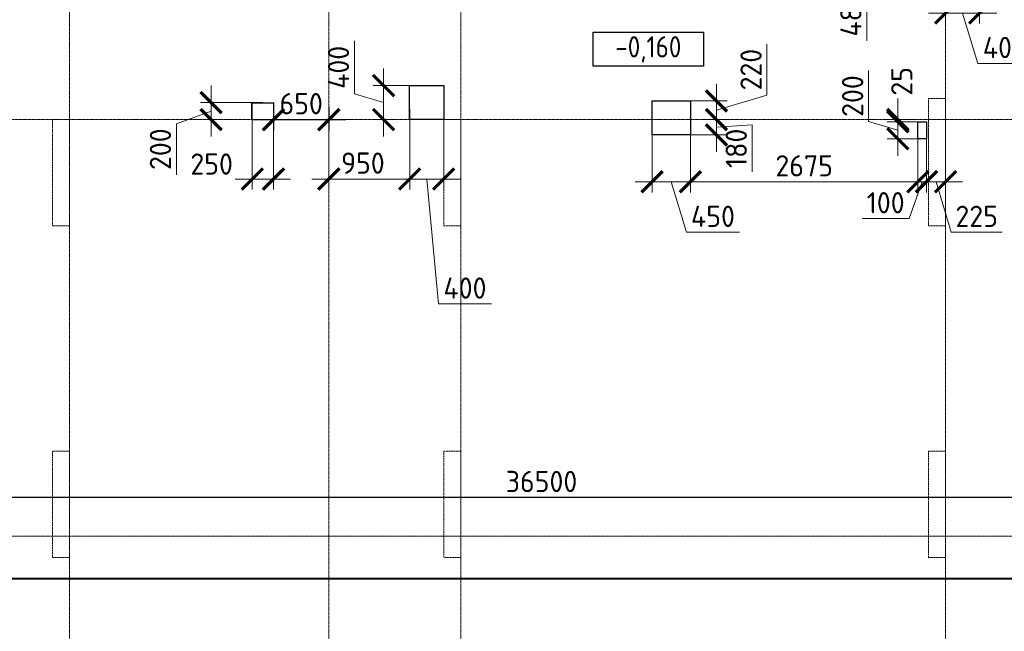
# Model space of a CAD drawing. Header units: millimetres. Extents: x -386473 to 311666, y -59266 to 291810.
# Tile 18 of 132: x -176747 to -165173, y 12434 to 19630. Entities that reach past the tile are written whole.
import ezdxf

# ---------------------------------------------------------------- set-up
doc = ezdxf.new("R2010")
doc.units = ezdxf.units.MM
for name, pattern in [('______5', [1100, 800, -100, 100, -100]), ('DASHED', [7, 5, -2, 0]), ('осевая', [50.8, 31.75, -6.35, 6.35, -6.35])]:
    doc.linetypes.add(name, pattern=pattern)
doc.layers.add('Колонна_ бетон', color=7, linetype='Continuous', lineweight=50, true_color=0xb4b496)
for name, color, linetype, lineweight in [('Оси', 40, '______5', 18), ('Перекрытие ж_бетон', 1, 'Continuous', 30), ('РАЗМЕРЫ', 1, 'Continuous', 9), ('Текст_ общее', 7, 'Continuous', 25)]:
    doc.layers.add(name, color=color, linetype=linetype, lineweight=lineweight)
doc.styles.add('GOST Common_1', font='GOST_Common.ttf', dxfattribs={"width": 0.9, "height": 250})
doc.styles.add('GOST-2.304_Type-B', font='GOST_Common.ttf')
doc.dimstyles.new('СПДС', dxfattribs={"dimscale": 100, "dimtxt": 2.5, "dimasz": 2.5, "dimexe": 1.25, "dimexo": 0, "dimtad": 1, "dimdec": 0, "dimtxsty": 'GOST-2.304_Type-B', "dimblk": 'ARCHTICK', "dimcen": 2.5, "dimdle": 2, "dimadec": 0, "dimazin": 2, "dimtfac": 0.75, "dimtdec": 0, "dimtmove": 1, "dimatfit": 3, "dimfxl": 1, "dimtolj": 1, "dimarcsym": 1})

# ---------------------------------------------------------------- blocks, each defined once
blk = doc.blocks.new('_ArchTick')
at = {"color": 0, "linetype": 'ByBlock', "const_width": 0.15}
blk.add_lwpolyline([(-0.5, -0.5), (0.5, 0.5)], dxfattribs=at)
blk = doc.blocks.new('*D125')
at = {"layer": 'DEFPOINTS', "color": 0, "transparency": 16777216}
for p in [(-188863, 14010), (-188863, 13723), (-152363, 13707)]:
    blk.add_point(p, dxfattribs=at)
at = {"layer": 'РАЗМЕРЫ', "color": 0, "lineweight": -2, "transparency": 16777216}
for p, q in [((-188863, 13723), (-188863, 14135)), ((-152363, 13707), (-152363, 14135)), ((-152163, 14010), (-189063, 14010))]:
    blk.add_line(p, q, dxfattribs=at)
at = {"layer": 'РАЗМЕРЫ', "color": 0, "lineweight": -2, "transparency": 16777216, "xscale": 250, "yscale": 250, "zscale": 250, "rotation": 180}
blk.add_blockref('_ArchTick', (-188863, 14010), dxfattribs=at)
at = {"layer": 'РАЗМЕРЫ', "color": 0, "lineweight": -2, "transparency": 16777216, "xscale": 250, "yscale": 250, "zscale": 250}
blk.add_blockref('_ArchTick', (-152363, 14010), dxfattribs=at)
at = {"layer": 'РАЗМЕРЫ', "color": 0, "lineweight": 0, "transparency": 16777216, "insert": (-170613, 14197), "char_height": 250, "attachment_point": 5, "style": 'GOST-2.304_Type-B'}
blk.add_mtext('\\A1;36500', dxfattribs=at)
blk = doc.blocks.new('оси2')
at = {"layer": 'Оси', "color": 16, "linetype": 'осевая', "lineweight": 0, "ltscale": 0.25, "transparency": 33554687}
for p, q in [((1000445.5, 5465.4), (1000445.5, -20739.3)), ((1003495.5, 5465.4), (1003495.5, -20739.3)), ((1005045.5, 5465.4), (1005045.5, -20739.3)), ((1010745.5, 5465.4), (1010745.5, -20739.3)), ((979200, -9792.9), (1032582.1, -9792.9)), ((979200, -14692.9), (1032582.1, -14692.9))]:
    blk.add_line(p, q, dxfattribs=at)
blk = doc.blocks.new('стены подвала')
at = {"layer": 'Колонна_ бетон', "color": 252, "linetype": 'DASHED', "lineweight": 0, "ltscale": 0.3, "true_color": 0x939598, "transparency": 33554687}
for p, q in [((-170797, -21525, 160), (-170997, -21525, 160)), ((-170997, -23025, 160), (-170997, -21525, 160)), ((-170997, -21525, 160), (-170997, -21525, 160)), ((-170797, -21525, 160), (-170797, -21525, 160)), ((-170797, -21525, 160), (-170797, -23025, 160)), ((-181097, -21775, 160), (-181297, -21775, 160)), ((-181297, -21775, 160), (-181297, -21775, 160)), ((-181297, -21775, 160), (-181297, -23025, 160)), ((-181097, -21775, 160), (-181097, -21775, 160)), ((-181097, -23025, 160), (-181097, -21775, 160)), ((-176497, -21775, 160), (-176697, -21775, 160)), ((-176697, -21775, 160), (-176697, -21775, 160)), ((-176697, -21775, 160), (-176697, -23025, 160)), ((-176497, -21775, 160), (-176497, -21775, 160)), ((-176497, -21775, 160), (-176497, -23025, 160)), ((-181097, -23025, 160), (-181297, -23025, 160)), ((-181297, -23025, 160), (-181297, -23025, 160)), ((-181097, -23025, 160), (-181097, -23025, 160)), ((-176697, -23025, 160), (-176697, -23025, 160)), ((-176697, -23025, 160), (-176497, -23025, 160)), ((-176497, -23025, 160), (-176497, -23025, 160)), ((-170997, -23025, 160), (-170997, -23025, 160)), ((-170797, -23025, 160), (-170997, -23025, 160)), ((-170797, -23025, 160), (-170797, -23025, 160)), ((-181297, -26925, 160), (-181297, -25675, 160)), ((-181097, -25675, 160), (-181297, -25675, 160)), ((-181097, -26925, 160), (-181097, -25675, 160)), ((-176697, -25675, 160), (-176697, -26925, 160)), ((-176697, -25675, 160), (-176497, -25675, 160)), ((-176497, -26925, 160), (-176497, -25675, 160)), ((-170797, -25675, 160), (-170997, -25675, 160)), ((-170997, -25675, 160), (-170997, -26925, 160)), ((-170797, -25675, 160), (-170797, -26925, 160)), ((-181297, -26925, 160), (-181097, -26925, 160)), ((-176497, -26925, 160), (-176697, -26925, 160)), ((-170797, -26925, 160), (-170997, -26925, 160))]:
    blk.add_line(p, q, dxfattribs=at)
blk = doc.blocks.new('*D978')
at = {"layer": 'DEFPOINTS', "color": 0, "transparency": 16777216}
for p in [(-171996, 51698), (-171746, 51698), (-171746, 50799)]:
    blk.add_point(p, dxfattribs=at)
at = {"layer": 'РАЗМЕРЫ', "color": 0, "lineweight": -2, "transparency": 16777216}
for p, q in [((-171996, 51698), (-171996, 50674)), ((-171746, 51698), (-171746, 50674)), ((-172196, 50799), (-171546, 50799))]:
    blk.add_line(p, q, dxfattribs=at)
at = {"layer": 'РАЗМЕРЫ', "color": 0, "lineweight": -2, "transparency": 16777216, "xscale": 250, "yscale": 250, "zscale": 250, "rotation": 180}
blk.add_blockref('_ArchTick', (-171996, 50799), dxfattribs=at)
at = {"layer": 'РАЗМЕРЫ', "color": 0, "lineweight": -2, "transparency": 16777216, "xscale": 250, "yscale": 250, "zscale": 250}
blk.add_blockref('_ArchTick', (-171746, 50799), dxfattribs=at)
at = {"layer": 'РАЗМЕРЫ', "color": 0, "lineweight": 0, "transparency": 16777216, "insert": (-172474, 50975), "char_height": 250, "attachment_point": 5, "style": 'GOST-2.304_Type-B'}
blk.add_mtext('\\A1;250', dxfattribs=at)
blk = doc.blocks.new('*D979')
at = {"layer": 'DEFPOINTS', "color": 0, "transparency": 16777216}
for p in [(-169746, 51748), (-170146, 51621), (-169746, 50799)]:
    blk.add_point(p, dxfattribs=at)
at = {"layer": 'РАЗМЕРЫ', "color": 0, "lineweight": -2, "transparency": 16777216}
for p, q in [((-169746, 51748), (-169746, 50674)), ((-170146, 51621), (-170146, 50674)), ((-170346, 50799), (-169546, 50799)), ((-169946, 50799), (-169809, 49329)), ((-169809, 49329), (-169184, 49329))]:
    blk.add_line(p, q, dxfattribs=at)
at = {"layer": 'РАЗМЕРЫ', "color": 0, "lineweight": -2, "transparency": 16777216, "xscale": 250, "yscale": 250, "zscale": 250, "rotation": 180}
blk.add_blockref('_ArchTick', (-170146, 50799), dxfattribs=at)
at = {"layer": 'РАЗМЕРЫ', "color": 0, "lineweight": -2, "transparency": 16777216, "xscale": 250, "yscale": 250, "zscale": 250}
blk.add_blockref('_ArchTick', (-169746, 50799), dxfattribs=at)
at = {"layer": 'РАЗМЕРЫ', "color": 0, "lineweight": 0, "transparency": 16777216, "insert": (-169496, 49516), "char_height": 250, "attachment_point": 5, "style": 'GOST-2.304_Type-B'}
blk.add_mtext('\\A1;400', dxfattribs=at)
blk = doc.blocks.new('*D980')
at = {"layer": 'DEFPOINTS', "color": 0, "transparency": 16777216}
for p in [(-167296, 51434), (-166846, 51434), (-167296, 50767)]:
    blk.add_point(p, dxfattribs=at)
at = {"layer": 'РАЗМЕРЫ', "color": 0, "lineweight": -2, "transparency": 16777216}
for p, q in [((-167296, 51434), (-167296, 50642)), ((-166846, 51434), (-166846, 50642)), ((-166646, 50767), (-167496, 50767)), ((-167071, 50767), (-166893, 50173)), ((-166893, 50173), (-166268, 50173))]:
    blk.add_line(p, q, dxfattribs=at)
at = {"layer": 'РАЗМЕРЫ', "color": 0, "lineweight": -2, "transparency": 16777216, "xscale": 250, "yscale": 250, "zscale": 250, "rotation": 180}
blk.add_blockref('_ArchTick', (-167296, 50767), dxfattribs=at)
at = {"layer": 'РАЗМЕРЫ', "color": 0, "lineweight": -2, "transparency": 16777216, "xscale": 250, "yscale": 250, "zscale": 250}
blk.add_blockref('_ArchTick', (-166846, 50767), dxfattribs=at)
at = {"layer": 'РАЗМЕРЫ', "color": 0, "lineweight": 0, "transparency": 16777216, "insert": (-166581, 50360), "char_height": 250, "attachment_point": 5, "style": 'GOST-2.304_Type-B'}
blk.add_mtext('\\A1;450', dxfattribs=at)
blk = doc.blocks.new('*D981')
at = {"layer": 'DEFPOINTS', "color": 0, "transparency": 16777216}
for p in [(-166707, 51498), (-166540, 51498), (-167127, 51318)]:
    blk.add_point(p, dxfattribs=at)
at = {"layer": 'РАЗМЕРЫ', "color": 0, "lineweight": -2, "transparency": 16777216}
for p, q in [((-166540, 51118), (-166540, 51698)), ((-166707, 51498), (-166415, 51498)), ((-166540, 51408), (-166119, 51435)), ((-166119, 51435), (-166119, 50885)), ((-167127, 51318), (-166415, 51318))]:
    blk.add_line(p, q, dxfattribs=at)
at = {"layer": 'РАЗМЕРЫ', "color": 0, "lineweight": -2, "transparency": 16777216, "xscale": 250, "yscale": 250, "zscale": 250}
for p, rotation in [((-166540, 51498), 90), ((-166540, 51318), 270)]:
    blk.add_blockref('_ArchTick', p, dxfattribs=dict(at, rotation=rotation))
at = {"layer": 'РАЗМЕРЫ', "color": 0, "lineweight": 0, "transparency": 16777216, "insert": (-166307, 51160), "char_height": 250, "attachment_point": 5, "rotation": 90, "style": 'GOST-2.304_Type-B'}
blk.add_mtext('\\A1;180', dxfattribs=at)
blk = doc.blocks.new('*D1003')
at = {"layer": 'DEFPOINTS', "color": 0, "transparency": 16777216}
for p in [(-166846, 51434), (-164171, 51272), (-164171, 50767)]:
    blk.add_point(p, dxfattribs=at)
at = {"layer": 'РАЗМЕРЫ', "color": 0, "lineweight": -2, "transparency": 16777216}
for p, q in [((-166846, 51434), (-166846, 50642)), ((-164171, 51272), (-164171, 50642)), ((-167046, 50767), (-163971, 50767))]:
    blk.add_line(p, q, dxfattribs=at)
at = {"layer": 'РАЗМЕРЫ', "color": 0, "lineweight": -2, "transparency": 16777216, "xscale": 250, "yscale": 250, "zscale": 250, "rotation": 180}
blk.add_blockref('_ArchTick', (-166846, 50767), dxfattribs=at)
at = {"layer": 'РАЗМЕРЫ', "color": 0, "lineweight": -2, "transparency": 16777216, "xscale": 250, "yscale": 250, "zscale": 250}
blk.add_blockref('_ArchTick', (-164171, 50767), dxfattribs=at)
at = {"layer": 'РАЗМЕРЫ', "color": 0, "lineweight": 0, "transparency": 16777216, "insert": (-165509, 50954), "char_height": 250, "attachment_point": 5, "style": 'GOST-2.304_Type-B'}
blk.add_mtext('\\A1;2675', dxfattribs=at)
blk = doc.blocks.new('*D1004')
at = {"layer": 'DEFPOINTS', "color": 0, "transparency": 16777216}
for p in [(-166851, 51718), (-166540, 51718), (-166707, 51498)]:
    blk.add_point(p, dxfattribs=at)
at = {"layer": 'РАЗМЕРЫ', "color": 0, "lineweight": -2, "transparency": 16777216}
for p, q in [((-165946, 51786), (-165946, 52386)), ((-166540, 51298), (-166540, 51918)), ((-166540, 51608), (-165946, 51786)), ((-166851, 51718), (-166415, 51718)), ((-166707, 51498), (-166415, 51498))]:
    blk.add_line(p, q, dxfattribs=at)
at = {"layer": 'РАЗМЕРЫ', "color": 0, "lineweight": -2, "transparency": 16777216, "xscale": 250, "yscale": 250, "zscale": 250}
for p, rotation in [((-166540, 51718), 90), ((-166540, 51498), 270)]:
    blk.add_blockref('_ArchTick', p, dxfattribs=dict(at, rotation=rotation))
at = {"layer": 'РАЗМЕРЫ', "color": 0, "lineweight": 0, "transparency": 16777216, "insert": (-166133, 52086), "char_height": 250, "attachment_point": 5, "rotation": 90, "style": 'GOST-2.304_Type-B'}
blk.add_mtext('\\A1;220', dxfattribs=at)
blk = doc.blocks.new('*D1016')
at = {"layer": 'DEFPOINTS', "color": 0, "transparency": 16777216}
for p in [(-170146, 51621), (-171096, 51392), (-171096, 50799)]:
    blk.add_point(p, dxfattribs=at)
at = {"layer": 'РАЗМЕРЫ', "color": 0, "lineweight": -2, "transparency": 16777216}
for p, q in [((-170146, 51621), (-170146, 50674)), ((-171096, 51392), (-171096, 50674)), ((-169946, 50799), (-171296, 50799))]:
    blk.add_line(p, q, dxfattribs=at)
at = {"layer": 'РАЗМЕРЫ', "color": 0, "lineweight": -2, "transparency": 16777216, "xscale": 250, "yscale": 250, "zscale": 250, "rotation": 180}
blk.add_blockref('_ArchTick', (-171096, 50799), dxfattribs=at)
at = {"layer": 'РАЗМЕРЫ', "color": 0, "lineweight": -2, "transparency": 16777216, "xscale": 250, "yscale": 250, "zscale": 250}
blk.add_blockref('_ArchTick', (-170146, 50799), dxfattribs=at)
at = {"layer": 'РАЗМЕРЫ', "color": 0, "lineweight": 0, "transparency": 16777216, "insert": (-170696, 50986), "char_height": 250, "attachment_point": 5, "style": 'GOST-2.304_Type-B'}
blk.add_mtext('\\A1;950', dxfattribs=at)
blk = doc.blocks.new('*D1030')
at = {"layer": 'DEFPOINTS', "color": 0, "transparency": 16777216}
for p in [(-171873, 51698), (-172529, 51498), (-172480, 51498)]:
    blk.add_point(p, dxfattribs=at)
at = {"layer": 'РАЗМЕРЫ', "color": 0, "lineweight": -2, "transparency": 16777216}
for p, q in [((-172480, 51898), (-172480, 51298)), ((-171873, 51698), (-172605, 51698)), ((-172480, 51598), (-172888, 51450)), ((-172888, 51450), (-172888, 50850)), ((-172529, 51498), (-172355, 51498))]:
    blk.add_line(p, q, dxfattribs=at)
at = {"layer": 'РАЗМЕРЫ', "color": 0, "lineweight": -2, "transparency": 16777216, "xscale": 250, "yscale": 250, "zscale": 250}
for p, rotation in [((-172480, 51698), 90), ((-172480, 51498), 270)]:
    blk.add_blockref('_ArchTick', p, dxfattribs=dict(at, rotation=rotation))
at = {"layer": 'РАЗМЕРЫ', "color": 0, "lineweight": 0, "transparency": 16777216, "insert": (-173076, 51150), "char_height": 250, "attachment_point": 5, "rotation": 90, "style": 'GOST-2.304_Type-B'}
blk.add_mtext('\\A1;200', dxfattribs=at)
blk = doc.blocks.new('*D1045')
at = {"layer": 'DEFPOINTS', "color": 0, "transparency": 16777216}
for p in [(-170452, 51898), (-169946, 51898), (-170285, 51498)]:
    blk.add_point(p, dxfattribs=at)
at = {"layer": 'РАЗМЕРЫ', "color": 0, "lineweight": -2, "transparency": 16777216}
for p, q in [((-170795, 51801), (-170795, 52426)), ((-170452, 51298), (-170452, 52098)), ((-169946, 51898), (-170577, 51898)), ((-170452, 51698), (-170795, 51801)), ((-170285, 51498), (-170577, 51498))]:
    blk.add_line(p, q, dxfattribs=at)
at = {"layer": 'РАЗМЕРЫ', "color": 0, "lineweight": -2, "transparency": 16777216, "xscale": 250, "yscale": 250, "zscale": 250}
for p, rotation in [((-170452, 51898), 90), ((-170452, 51498), 270)]:
    blk.add_blockref('_ArchTick', p, dxfattribs=dict(at, rotation=rotation))
at = {"layer": 'РАЗМЕРЫ', "color": 0, "lineweight": 0, "transparency": 16777216, "insert": (-170983, 52113), "char_height": 250, "attachment_point": 5, "rotation": 90, "style": 'GOST-2.304_Type-B'}
blk.add_mtext('\\A1;400', dxfattribs=at)
blk = doc.blocks.new('*D1047')
at = {"layer": 'DEFPOINTS', "color": 0, "transparency": 16777216}
for p in [(-163969, 53878), (-164282, 53398), (-163743, 53398)]:
    blk.add_point(p, dxfattribs=at)
at = {"layer": 'РАЗМЕРЫ', "color": 0, "lineweight": -2, "transparency": 16777216}
for p, q in [((-164282, 54078), (-164282, 53198)), ((-163969, 53878), (-164407, 53878)), ((-164282, 53638), (-164772, 53049)), ((-163743, 53398), (-164407, 53398)), ((-164772, 53049), (-164772, 52424))]:
    blk.add_line(p, q, dxfattribs=at)
at = {"layer": 'РАЗМЕРЫ', "color": 0, "lineweight": -2, "transparency": 16777216, "xscale": 250, "yscale": 250, "zscale": 250}
for p, rotation in [((-164282, 53878), 90), ((-164282, 53398), 270)]:
    blk.add_blockref('_ArchTick', p, dxfattribs=dict(at, rotation=rotation))
at = {"layer": 'РАЗМЕРЫ', "color": 0, "lineweight": 0, "transparency": 16777216, "insert": (-164960, 52736), "char_height": 250, "attachment_point": 5, "rotation": 90, "style": 'GOST-2.304_Type-B'}
blk.add_mtext('\\A1;480', dxfattribs=at)
blk = doc.blocks.new('*D1048')
at = {"layer": 'DEFPOINTS', "color": 0, "transparency": 16777216}
for p in [(-163846, 53398), (-163446, 53396), (-163446, 52752)]:
    blk.add_point(p, dxfattribs=at)
at = {"layer": 'РАЗМЕРЫ', "color": 0, "lineweight": -2, "transparency": 16777216}
for p, q in [((-163846, 53398), (-163846, 52627)), ((-163446, 53396), (-163446, 52627)), ((-164046, 52752), (-163246, 52752)), ((-163646, 52752), (-163468, 52159)), ((-163468, 52159), (-162843, 52159))]:
    blk.add_line(p, q, dxfattribs=at)
at = {"layer": 'РАЗМЕРЫ', "color": 0, "lineweight": -2, "transparency": 16777216, "xscale": 250, "yscale": 250, "zscale": 250, "rotation": 180}
blk.add_blockref('_ArchTick', (-163846, 52752), dxfattribs=at)
at = {"layer": 'РАЗМЕРЫ', "color": 0, "lineweight": -2, "transparency": 16777216, "xscale": 250, "yscale": 250, "zscale": 250}
blk.add_blockref('_ArchTick', (-163446, 52752), dxfattribs=at)
at = {"layer": 'РАЗМЕРЫ', "color": 0, "lineweight": 0, "transparency": 16777216, "insert": (-163156, 52346), "char_height": 250, "attachment_point": 5, "style": 'GOST-2.304_Type-B'}
blk.add_mtext('\\A1;400', dxfattribs=at)
blk = doc.blocks.new('*D889')
at = {"layer": 'DEFPOINTS', "color": 0, "transparency": 16777216}
for p in [(-164171, 51272), (-164071, 51272), (-164071, 50767)]:
    blk.add_point(p, dxfattribs=at)
at = {"layer": 'РАЗМЕРЫ', "color": 0, "lineweight": -2, "transparency": 16777216}
for p, q in [((-164171, 51272), (-164171, 50642)), ((-164071, 51272), (-164071, 50642)), ((-164171, 50767), (-164421, 50767)), ((-164121, 50767), (-164276, 50333)), ((-164171, 50767), (-164071, 50767)), ((-164171, 50767), (-164071, 50767)), ((-164071, 50767), (-163821, 50767)), ((-164276, 50333), (-164826, 50333))]:
    blk.add_line(p, q, dxfattribs=at)
at = {"layer": 'РАЗМЕРЫ', "color": 0, "lineweight": -2, "transparency": 16777216, "xscale": 250, "yscale": 250, "zscale": 250}
blk.add_blockref('_ArchTick', (-164171, 50767), dxfattribs=at)
at = {"layer": 'РАЗМЕРЫ', "color": 0, "lineweight": -2, "transparency": 16777216, "xscale": 250, "yscale": 250, "zscale": 250, "rotation": 180}
blk.add_blockref('_ArchTick', (-164071, 50767), dxfattribs=at)
at = {"layer": 'РАЗМЕРЫ', "color": 0, "lineweight": 0, "transparency": 16777216, "insert": (-164551, 50520), "char_height": 250, "attachment_point": 5, "style": 'GOST-2.304_Type-B'}
blk.add_mtext('\\A1;100', dxfattribs=at)
blk = doc.blocks.new('*D890')
at = {"layer": 'DEFPOINTS', "color": 0, "transparency": 16777216}
for p in [(-164071, 51272), (-163846, 50920), (-163846, 50767)]:
    blk.add_point(p, dxfattribs=at)
at = {"layer": 'РАЗМЕРЫ', "color": 0, "lineweight": -2, "transparency": 16777216}
for p, q in [((-164071, 51272), (-164071, 50642)), ((-163846, 50920), (-163846, 50642)), ((-164271, 50767), (-163646, 50767)), ((-163959, 50767), (-163781, 50173)), ((-163781, 50173), (-163181, 50173))]:
    blk.add_line(p, q, dxfattribs=at)
at = {"layer": 'РАЗМЕРЫ', "color": 0, "lineweight": -2, "transparency": 16777216, "xscale": 250, "yscale": 250, "zscale": 250, "rotation": 180}
blk.add_blockref('_ArchTick', (-164071, 50767), dxfattribs=at)
at = {"layer": 'РАЗМЕРЫ', "color": 0, "lineweight": -2, "transparency": 16777216, "xscale": 250, "yscale": 250, "zscale": 250}
blk.add_blockref('_ArchTick', (-163846, 50767), dxfattribs=at)
at = {"layer": 'РАЗМЕРЫ', "color": 0, "lineweight": 0, "transparency": 16777216, "insert": (-163481, 50360), "char_height": 250, "attachment_point": 5, "style": 'GOST-2.304_Type-B'}
blk.add_mtext('\\A1;225', dxfattribs=at)
blk = doc.blocks.new('*D891')
at = {"layer": 'DEFPOINTS', "color": 0, "transparency": 16777216}
for p in [(-164408, 51472), (-164121, 51472), (-164171, 51272)]:
    blk.add_point(p, dxfattribs=at)
at = {"layer": 'РАЗМЕРЫ', "color": 0, "lineweight": -2, "transparency": 16777216}
for p, q in [((-164752, 51475), (-164752, 52075)), ((-164408, 51072), (-164408, 51672)), ((-164408, 51372), (-164752, 51475)), ((-164121, 51472), (-164533, 51472)), ((-164171, 51272), (-164533, 51272))]:
    blk.add_line(p, q, dxfattribs=at)
at = {"layer": 'РАЗМЕРЫ', "color": 0, "lineweight": -2, "transparency": 16777216, "xscale": 250, "yscale": 250, "zscale": 250}
for p, rotation in [((-164408, 51472), 90), ((-164408, 51272), 270)]:
    blk.add_blockref('_ArchTick', p, dxfattribs=dict(at, rotation=rotation))
at = {"layer": 'РАЗМЕРЫ', "color": 0, "lineweight": 0, "transparency": 16777216, "insert": (-164939, 51775), "char_height": 250, "attachment_point": 5, "rotation": 90, "style": 'GOST-2.304_Type-B'}
blk.add_mtext('\\A1;200', dxfattribs=at)
blk = doc.blocks.new('*D930')
at = {"layer": 'DEFPOINTS', "color": 0, "transparency": 16777216}
for p in [(-164408, 51498), (-164206, 51498), (-164159, 51473)]:
    blk.add_point(p, dxfattribs=at)
at = {"layer": 'РАЗМЕРЫ', "color": 0, "lineweight": -2, "transparency": 16777216}
for p, q in [((-164408, 51498), (-164408, 51748)), ((-164206, 51498), (-164533, 51498)), ((-164159, 51473), (-164533, 51473)), ((-164408, 51473), (-164408, 51498)), ((-164408, 51473), (-164408, 51223))]:
    blk.add_line(p, q, dxfattribs=at)
at = {"layer": 'РАЗМЕРЫ', "color": 0, "lineweight": -2, "transparency": 16777216, "xscale": 250, "yscale": 250, "zscale": 250}
for p, rotation in [((-164408, 51498), 270), ((-164408, 51473), 90)]:
    blk.add_blockref('_ArchTick', p, dxfattribs=dict(at, rotation=rotation))
at = {"layer": 'РАЗМЕРЫ', "color": 0, "lineweight": 0, "transparency": 16777216, "insert": (-164361, 51948), "char_height": 250, "attachment_point": 5, "rotation": 90, "style": 'GOST-2.304_Type-B'}
blk.add_mtext('\\A1;25', dxfattribs=at)
blk = doc.blocks.new('*D652')
at = {"color": 0, "lineweight": -2, "transparency": 16777216}
for p, q in [((-173763, 18606), (-173763, 18329)), ((-173113, 18606), (-173113, 18329)), ((-173963, 18454), (-172913, 18454))]:
    blk.add_line(p, q, dxfattribs=at)
at = {"layer": 'DEFPOINTS', "color": 0, "transparency": 16777216}
for p in [(-173763, 18606, 160), (-173113, 18606), (-173113, 18454)]:
    blk.add_point(p, dxfattribs=at)
at = {"color": 0, "lineweight": -2, "transparency": 16777216, "xscale": 250, "yscale": 250, "zscale": 250, "rotation": 180}
blk.add_blockref('_ArchTick', (-173763, 18454), dxfattribs=at)
at = {"color": 0, "lineweight": -2, "transparency": 16777216, "xscale": 250, "yscale": 250, "zscale": 250}
blk.add_blockref('_ArchTick', (-173113, 18454), dxfattribs=at)
at = {"color": 0, "lineweight": 0, "transparency": 16777216, "insert": (-173438, 18642), "char_height": 250, "attachment_point": 5, "style": 'GOST-2.304_Type-B'}
blk.add_mtext('\\A1;650', dxfattribs=at)
blk = doc.blocks.new('отверстия с размерами')
at = {"layer": 'Перекрытие ж_бетон', "color": 1, "lineweight": 30, "elevation": 160}
for points in [[(-169746.2, 51497.7), (-170146.2, 51497.7), (-170146.2, 51897.7), (-169746.2, 51897.7)], [(-171746.2, 51495.7), (-171996.2, 51495.7), (-171996.2, 51695.7), (-171746.2, 51695.7)], [(-167296.2, 51317.7), (-167296.2, 51717.7), (-166846.2, 51717.7), (-166846.2, 51317.7)], [(-164171.4, 51471.7), (-164071.4, 51471.7), (-164071.4, 51271.7), (-164171.4, 51271.7)]]:
    blk.add_lwpolyline(points, close=True, dxfattribs=at)
at = {"layer": 'РАЗМЕРЫ', "color": 1, "lineweight": 30, "elevation": 160}
blk.add_lwpolyline([(-171746.2, 51494.7), (-172000.3, 51494.7), (-172000.3, 51696.7), (-171746.2, 51696.7)], close=True, dxfattribs=at)
at = {"layer": 'РАЗМЕРЫ', "lineweight": 0}
for base, p1, p2, picture, middle in [((-164281.8, 53397.7, 160), (-163969.5, 53877.7, 160), (-163742.7, 53397.7, 160), '*D1047', (-164772.5, 52986.5, 160)), ((-164407.8, 51497.7, 160), (-164158.8, 51472.7, 160), (-164205.8, 51497.7, 160), '*D930', (-164174, 51948.2, 160)), ((-172479.6, 51497.7, 160), (-171873.1, 51697.7, 160), (-172528.8, 51497.7, 160), '*D1030', (-172888.5, 51387.4, 160)), ((-166539.5, 51497.7, 160), (-167126.7, 51317.7, 160), (-166707.2, 51497.7, 160), '*D981', (-166119.1, 51372.2, 160))]:
    dim = blk.add_linear_dim(base=base, p1=p1, p2=p2, angle=90, dimstyle='СПДС', override={"dimrnd": 5}, dxfattribs=at)
    dim.commit()
    dim.dimension.update_dxf_attribs({"geometry": picture, "text_midpoint": middle, "dimtype": 160})
for base, p1, p2, picture, middle in [((-163446.2, 52752.4, 160), (-163846.4, 53397.7, 160), (-163446.2, 53395.7, 160), '*D1048', (-163405.7, 52346.1, 160)), ((-167296.2, 50766.5, 160), (-166846.2, 51434.2, 160), (-167296.2, 51434.2, 160), '*D980', (-166830.6, 50360.3, 160)), ((-164171.4, 50766.5, 160), (-166846.2, 51434.2, 160), (-164171.4, 51271.7, 160), '*D1003', (-165508.8, 50954, 160)), ((-163846.4, 50766.5, 160), (-164071.4, 51271.7, 160), (-163846.4, 50919.9, 160), '*D890', (-163718.2, 50360.3, 160))]:
    dim = blk.add_linear_dim(base=base, p1=p1, p2=p2, dimstyle='СПДС', override={"dimrnd": 5}, dxfattribs=at)
    dim.commit()
    dim.dimension.update_dxf_attribs({"geometry": picture, "text_midpoint": middle})
for base, p1, p2, picture, middle in [((-170451.6, 51897.7, 160), (-170285, 51497.7, 160), (-169946.2, 51897.7, 160), '*D1045', (-170982.8, 51863.3, 160)), ((-166539.5, 51717.7, 160), (-166707.2, 51497.7, 160), (-166851.1, 51717.7, 160), '*D1004', (-166133.3, 51848.3, 160)), ((-164407.8, 51471.7, 160), (-164171.4, 51271.7, 160), (-164121.4, 51471.7, 160), '*D891', (-164939, 51537.3, 160))]:
    dim = blk.add_linear_dim(base=base, p1=p1, p2=p2, angle=90, dimstyle='СПДС', override={"dimrnd": 5}, dxfattribs=at)
    dim.commit()
    dim.dimension.update_dxf_attribs({"geometry": picture, "text_midpoint": middle})
for base, p1, p2, picture, middle, dimtype in [((-169746.2, 50798.6, 160), (-170146.2, 51621.4, 160), (-169746.2, 51747.7, 160), '*D979', (-169746.2, 49328.9, 160), 160), ((-171746.2, 50798.6, 160), (-171996.2, 51697.7, 160), (-171746.2, 51697.7, 160), '*D978', (-172474, 50787.2, 160), 160), ((-171096.4, 50798.6, 160), (-170146.2, 51621.4, 160), (-171096.4, 51391.9, 160), '*D1016', (-170695.9, 50798.6, 160), 160), ((-164071.4, 50766.5, 160), (-164171.4, 51271.7, 160), (-164071.4, 51271.7, 160), '*D889', (-164338.3, 50332.7, 160), 128)]:
    dim = blk.add_linear_dim(base=base, p1=p1, p2=p2, dimstyle='СПДС', override={"dimrnd": 5}, dxfattribs=at)
    dim.commit()
    dim.dimension.update_dxf_attribs({"geometry": picture, "text_midpoint": middle, "dimtype": dimtype})

msp = doc.modelspace()

# ---------------------------------------------------------------- linework, layer by layer
at = {"layer": 'Текст_ общее', "lineweight": 30}
msp.add_lwpolyline([(-170007.1, 19481.6), (-168707.1, 19481.6), (-168707.1, 19081.6), (-170007.1, 19081.6)], close=True, dxfattribs=at)

# ---------------------------------------------------------------- dimensions: what is measured, and where the dimension line sits
at = {"color": 1, "lineweight": 0}
dim = msp.add_linear_dim(base=(-173112.8, 18454.4), p1=(-173762.7, 18605.6, 160), p2=(-173112.8, 18605.6), dimstyle='СПДС', dxfattribs=at)
dim.commit()
dim.dimension.update_dxf_attribs({"geometry": '*D652', "text_midpoint": (-173437.7, 18641.9)})
at = {"layer": 'РАЗМЕРЫ', "color": 1, "lineweight": 0}
dim = msp.add_linear_dim(base=(-188862.9, 14009.7), p1=(-152362.9, 13707.2), p2=(-188862.9, 13722.7), dimstyle='СПДС', dxfattribs=at)
dim.commit()
dim.dimension.update_dxf_attribs({"geometry": '*D125', "text_midpoint": (-170612.9, 14197.2)})

# ---------------------------------------------------------------- next in the draw order: texts
at = {"layer": 'Текст_ общее', "insert": (-169357.1, 19281.6), "char_height": 250, "width": 1056.523, "attachment_point": 5, "style": 'GOST Common_1', "bg_fill": 3, "box_fill_scale": 1, "bg_fill_color": 256, "bg_fill_transparency": 0}
msp.add_mtext('-0,160', dxfattribs=at)

# ---------------------------------------------------------------- next in the draw order: linework, layer by layer
at = {"layer": 'Перекрытие ж_бетон', "lineweight": 40}
msp.add_lwpolyline([(-193462.7, 30204.4), (-193462.7, 16204.4), (-193212.7, 16204.4), (-193212.7, 13304.4), (-189112.7, 13304.4), (-189112.7, 13054.4), (-152312.7, 13054.4), (-152312.7, 13304.4), (-145912.7, 13304.4), (-145912.7, 30204.4), (-193462.7, 30204.4)], dxfattribs=at)

# ---------------------------------------------------------------- next in the draw order: block references
at = {"layer": 'РАЗМЕРЫ'}
for name, p in [('оси2', (-1176608.3, 28247.3)), ('стены подвала', (4934.7, 40229.8, -160))]:
    msp.add_blockref(name, p, dxfattribs=at)
at = {"layer": 'РАЗМЕРЫ', "color": 6}
msp.add_blockref('отверстия с размерами', (-2016.5, -33043.3), dxfattribs=at)

doc.saveas('drawing.dxf')
